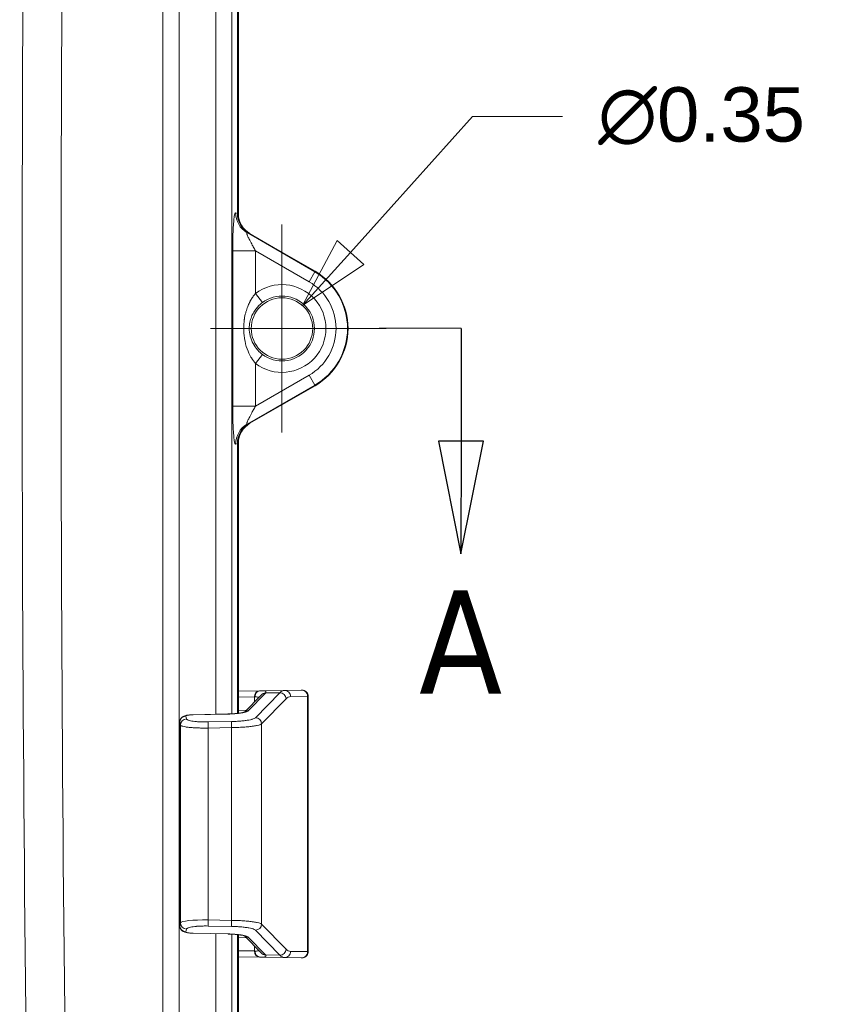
# Model space of a CAD drawing. Header units: inches. Extents: x 0 to 110, y 2 to 70.
# Tile 42 of 129: x 45.6 to 50.19, y 30.24 to 35.83. Entities that reach past the tile are written whole.
import ezdxf

# ---------------------------------------------------------------- set-up
doc = ezdxf.new("R2010")
doc.units = ezdxf.units.IN
doc.header["$LTSCALE"] = 3.25
doc.header["$MEASUREMENT"] = 0
for name, color, linetype, lineweight in [('Center Mark (ANSI)', 7, 'Continuous', 9), ('Dimension (ANSI)', 7, 'Continuous', 9), ('Section Line (ANSI)', 7, 'Continuous', 25), ('Visible (ANSI)', 7, 'Continuous', 18), ('Visible Narrow (ANSI)', 7, 'Continuous', 5)]:
    doc.layers.add(name, color=color, linetype=linetype, lineweight=lineweight)
doc.styles.add('Label Text (ANSI)', font='tahoma.ttf')
doc.styles.add('Note Text (ANSI)', font='arial.ttf')
doc.dimstyles.new('.XXX', dxfattribs={"dimscale": 3.25, "dimtxt": 0.095, "dimasz": 0.125, "dimexe": 0.1875, "dimexo": 0.125, "dimgap": 0.0625, "dimtad": 0, "dimtih": 1, "dimtoh": 1, "dimdec": 3, "dimrnd": 1e-08, "dimzin": 0, "dimdsep": 46, "dimtxsty": 'Note Text (ANSI)', "dimblk": 'Filled-1', "dimcen": 0.09, "dimdle": 0.45, "dimclrd": 256, "dimclre": 256, "dimclrt": 256, "dimadec": 0, "dimazin": 1, "dimtfac": 1.263158, "dimtofl": 0, "dimtmove": 0, "dimatfit": 3, "dimfxl": 1, "dimtolj": 1, "dimtzin": 4, "dimlwd": -1, "dimlwe": -1, "dimarcsym": 0})

# ---------------------------------------------------------------- blocks, each defined once
blk = doc.blocks.new('2dTransSection0')
at = {"layer": 'Section Line (ANSI)', "linetype": 'Continuous'}
for p, q in [((14.801, 10.4842), (14.6582, 10.4845)), ((14.801, 10.4842), (14.8006, 10.2874)), ((14.7613, 10.2874), (14.8003, 10.0905)), ((14.84, 10.2873), (14.7613, 10.2874)), ((14.8006, 10.2874), (14.8003, 10.0905)), ((14.8003, 10.0905), (14.84, 10.2873))]:
    blk.add_line(p, q, dxfattribs=at)
at = {"layer": 'Section Line (ANSI)', "linetype": 'Continuous', "flags": 128}
blk.add_lwpolyline([(14.7613, 10.2874), (14.8003, 10.0905), (14.84, 10.2873), (14.7613, 10.2874)], dxfattribs=at)
at = {"layer": 'Section Line (ANSI)'}
blk.add_solid([(14.7613, 10.2874), (14.8003, 10.0905), (14.84, 10.2873), (14.7613, 10.2874)], dxfattribs=at)
at = {"layer": 'Section Line (ANSI)', "insert": (14.7272, 9.8467), "char_height": 0.18, "attachment_point": 7, "style": 'Label Text (ANSI)'}
blk.add_mtext('A', dxfattribs=at)
blk = doc.blocks.new('Filled-1')
at = {"color": 0}
for p, q in [((0, 0), (-1, 0.25)), ((-1, 0.25), (-1, -0.25)), ((-1, 0), (0, 0)), ((-1, -0.25), (0, 0))]:
    blk.add_line(p, q, dxfattribs=at)
at = {"color": 0, "flags": 128}
blk.add_lwpolyline([(-1, -0.25), (0, 0), (-1, 0.25), (-1, -0.25)], dxfattribs=at)
at = {"color": 0}
blk.add_solid([(-1, -0.25), (0, 0), (-1, 0.25), (-1, -0.25)], dxfattribs=at)
blk = doc.blocks.new('*D65')
at = {"layer": 'Defpoints', "color": 0, "transparency": 16777216}
for p in [(47.2023, 34.2034), (46.9691, 33.944)]:
    blk.add_point(p, dxfattribs=at)
at = {"layer": 'Dimension (ANSI)', "transparency": 16777216}
for p, q in [((48.167, 35.2769), (47.4738, 34.5056)), ((48.677, 35.2769), (48.167, 35.2769)), ((47.0857, 33.7812), (47.0857, 34.3662)), ((46.7932, 34.0737), (47.3782, 34.0737))]:
    blk.add_line(p, q, dxfattribs=at)
at = {"layer": 'Dimension (ANSI)', "transparency": 16777216, "xscale": 0.40625, "yscale": 0.40625, "zscale": 0.40625, "rotation": 228.0525758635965}
blk.add_blockref('Filled-1', (47.2023, 34.2034), dxfattribs=at)
at = {"layer": 'Dimension (ANSI)', "transparency": 16777216, "insert": (48.8801, 35.4431), "char_height": 0.30875, "attachment_point": 1, "style": 'Note Text (ANSI)'}
blk.add_mtext('\\A1;∅0.35', dxfattribs=at)

msp = doc.modelspace()

# ---------------------------------------------------------------- linework, layer by layer
at = {"layer": 'Center Mark (ANSI)', "linetype": 'Continuous'}
for p, q in [((47.0857, 34.6643), (47.0857, 33.4832)), ((47.6762, 34.0737), (46.6794, 34.0737))]:
    msp.add_line(p, q, dxfattribs=at)
at = {"layer": 'Visible (ANSI)'}
for p, q in [((46.8329, 36.259), (46.8329, 34.7266)), ((46.8382, 34.7248), (46.8382, 36.2584)), ((46.8983, 34.6138), (47.2727, 34.3976)), ((47.2732, 34.3985), (46.9035, 34.6119)), ((47.2727, 33.7499), (46.8983, 33.5337)), ((46.9035, 33.5355), (47.2732, 33.749)), ((46.8329, 33.4209), (46.8329, 31.8891)), ((46.8382, 31.8898), (46.8382, 33.4227)), ((46.9591, 32.0172), (46.8382, 32.0149)), ((46.8732, 31.8967), (46.9675, 31.9933)), ((46.9628, 32.0172), (47.0988, 32.0196)), ((46.9628, 32.0172), (46.9628, 32.0172)), ((47.1955, 32.0208), (47.0991, 32.0196)), ((47.2345, 31.87), (47.2345, 31.9858)), ((46.5809, 31.8816), (46.7777, 31.8856)), ((47.2345, 31.87), (47.2345, 31.87)), ((46.5054, 30.6834), (46.5054, 31.8391)), ((47.2343, 31.8316), (47.2343, 30.6909)), ((46.7777, 30.6369), (46.5809, 30.6409)), ((46.8329, 30.6333), (46.8329, 27.6255)), ((46.8382, 27.6203), (46.8382, 30.6327)), ((47.2345, 30.6525), (47.2345, 30.6525)), ((47.2345, 30.5366), (47.2345, 30.6525)), ((46.9675, 30.5292), (46.8732, 30.6258)), ((46.8382, 30.5076), (46.9591, 30.5053)), ((46.9628, 30.5052), (46.9628, 30.5052)), ((46.9628, 30.5052), (47.0988, 30.5029)), ((47.0991, 30.5028), (47.1955, 30.5017))]:
    msp.add_line(p, q, dxfattribs=at)
msp.add_circle((47.0857, 34.0737), 0.1744, dxfattribs=at)
for radius in [0.374, 0.375]:
    msp.add_arc((47.0857, 34.0737), radius, 300, 60, dxfattribs=at)
for centre, major_axis, ratio, start_param, end_param in [((46.9634, 34.7262), (-0.1233, 0.0428), 0.995739, 0.332656, 1.380382), ((46.9687, 34.7244), (-0.1233, 0.0428), 0.995739, 0.332656, 1.380382), ((46.9634, 33.4212), (-0.1233, -0.0428), 0.995739, 4.902804, 5.950529), ((46.9687, 33.423), (-0.1233, -0.0428), 0.995739, 4.902804, 5.950529), ((46.7396, 32.0135), (0.2554, 0.0045), 0.000818, 5.745936, 5.771181), ((46.963, 31.9822), (-0.0007, 0.035), 0.871564, 6.283117, 6.283185), ((47.0992, 30.9992), (0, 1.0204), 0.156048, 0.001901, 0.00272), ((47.0995, 31.9846), (-0.0004, 0.035), 0.987131, 0, 0.005144), ((46.7784, 31.8506), (-0.0007, 0.035), 0.029683, 6.283185, 6.283217), ((46.7784, 30.6719), (-0.0007, -0.035), 0.029683, 0, 0.000031), ((46.7396, 30.509), (-0.2554, 0.0045), 0.000819, 3.653597, 3.678841), ((46.963, 30.5402), (-0.0007, -0.035), 0.871565, 0.000009, 0.000078), ((47.0992, 31.5233), (0, -1.0204), 0.156048, 6.280466, 6.281285), ((47.0995, 30.5378), (-0.0004, -0.035), 0.987131, 6.278042, 6.283185)]:
    msp.add_ellipse(centre, major_axis=major_axis, ratio=ratio, start_param=start_param, end_param=end_param, dxfattribs=at)
for points in [[(46.9623, 32.0172), (46.9625, 32.0172), (46.9626, 32.0172), (46.9628, 32.0172)], [(46.9628, 30.5052), (46.9626, 30.5052), (46.9625, 30.5052), (46.9623, 30.5052)]]:
    msp.add_open_spline(points, degree=3, dxfattribs=at)
for points, knots in [([(47.1955, 32.0208), (47.1969, 32.0208), (47.1979, 32.0208), (47.199, 32.0209), (47.1992, 32.0209), (47.1999, 32.0208), (47.2002, 32.0208), (47.2008, 32.0208), (47.201, 32.0208), (47.2015, 32.0208), (47.2018, 32.0208), (47.2027, 32.0207), (47.2035, 32.0206), (47.2057, 32.0203), (47.2073, 32.02), (47.2107, 32.0191), (47.2125, 32.0184), (47.2175, 32.0161), (47.2205, 32.0141), (47.2259, 32.0091), (47.2283, 32.0061), (47.2319, 31.9997), (47.2332, 31.9961), (47.2343, 31.9903), (47.2345, 31.988), (47.2345, 31.9858)], [0, 0, 0, 0, 0.0636922, 0.0636922, 0.0924984, 0.0924984, 0.1024609, 0.1024609, 0.105588, 0.105588, 0.108582, 0.108582, 0.1146656, 0.1146656, 0.1266388, 0.1266388, 0.1414156, 0.1414156, 0.168608, 0.168608, 0.1968847, 0.1968847, 0.2252111, 0.2252111, 0.2420126, 0.2420126, 0.2420126, 0.2420126]), ([(46.5054, 31.8391), (46.5054, 31.843), (46.5061, 31.847), (46.5086, 31.8544), (46.5105, 31.8579), (46.5151, 31.864), (46.5179, 31.8667), (46.5236, 31.8709), (46.5266, 31.8725), (46.5327, 31.8751), (46.5359, 31.8761), (46.5454, 31.8785), (46.5523, 31.8796), (46.5632, 31.8807), (46.5665, 31.8809), (46.5736, 31.8813), (46.5772, 31.8815), (46.5809, 31.8816)], [0, 0, 0, 0, 0.0306129, 0.0306129, 0.0607135, 0.0607135, 0.0909911, 0.0909911, 0.1204584, 0.1204584, 0.1539266, 0.1539266, 0.2167877, 0.2167877, 0.2434465, 0.2434465, 0.271229, 0.271229, 0.271229, 0.271229]), ([(46.7777, 31.8856), (46.7888, 31.8858), (46.8001, 31.8864), (46.8211, 31.8879), (46.8312, 31.8888), (46.8487, 31.8911), (46.8565, 31.8925), (46.8653, 31.8944), (46.8677, 31.895), (46.8714, 31.896), (46.8728, 31.8965), (46.8745, 31.8971), (46.8749, 31.8973), (46.875, 31.8974), (46.875, 31.8974), (46.875, 31.8974)], [0, 0, 0, 0, 0.0846785, 0.0846785, 0.1678491, 0.1678491, 0.2494993, 0.2494993, 0.2866554, 0.2866554, 0.318666, 0.318666, 0.3448127, 0.3448127, 0.3476585, 0.3476585, 0.3476585, 0.3476585]), ([(47.2345, 31.87), (47.2345, 31.8621), (47.2344, 31.8531), (47.2343, 31.8399), (47.2343, 31.8357), (47.2343, 31.8316)], [0, 0, 0, 0, 0.071225, 0.071225, 0.1026331, 0.1026331, 0.1026331, 0.1026331]), ([(46.5809, 30.6409), (46.5753, 30.641), (46.5697, 30.6413), (46.5591, 30.6422), (46.5541, 30.6428), (46.5442, 30.6443), (46.5395, 30.6453), (46.5316, 30.6478), (46.5282, 30.6492), (46.5225, 30.6524), (46.5202, 30.654), (46.5153, 30.6583), (46.5127, 30.6613), (46.5087, 30.6678), (46.5072, 30.6714), (46.5057, 30.6779), (46.5054, 30.6807), (46.5054, 30.6834)], [0, 0, 0, 0, 0.0422869, 0.0422869, 0.084362, 0.084362, 0.1321537, 0.1321537, 0.1664641, 0.1664641, 0.1897282, 0.1897282, 0.2200739, 0.2200739, 0.2499038, 0.2499038, 0.2713255, 0.2713255, 0.2713255, 0.2713255]), ([(47.2343, 30.6909), (47.2343, 30.6836), (47.2343, 30.6762), (47.2344, 30.6634), (47.2345, 30.6577), (47.2345, 30.6525)], [0, 0, 0, 0, 0.0554556, 0.0554556, 0.1027495, 0.1027495, 0.1027495, 0.1027495]), ([(46.875, 30.6251), (46.875, 30.6251), (46.8747, 30.6253), (46.8731, 30.6259), (46.8716, 30.6264), (46.8669, 30.6277), (46.8633, 30.6286), (46.8538, 30.6305), (46.8474, 30.6315), (46.8323, 30.6335), (46.8232, 30.6344), (46.8036, 30.6359), (46.7928, 30.6365), (46.7806, 30.6368), (46.7792, 30.6368), (46.7777, 30.6369)], [0.05254, 0.05254, 0.05254, 0.05254, 0.0770382, 0.0770382, 0.114075, 0.114075, 0.1653895, 0.1653895, 0.2312954, 0.2312954, 0.3076843, 0.3076843, 0.3892071, 0.3892071, 0.400398, 0.400398, 0.400398, 0.400398]), ([(47.2345, 30.5366), (47.2345, 30.5329), (47.2339, 30.529), (47.2315, 30.5219), (47.2297, 30.5186), (47.2252, 30.5126), (47.2225, 30.51), (47.2164, 30.5057), (47.2129, 30.5041), (47.2077, 30.5025), (47.2059, 30.5022), (47.2037, 30.5019), (47.2032, 30.5018), (47.2025, 30.5017), (47.2021, 30.5017), (47.2015, 30.5017), (47.2012, 30.5017), (47.2007, 30.5016), (47.2005, 30.5016), (47.2002, 30.5016), (47.2, 30.5016), (47.1996, 30.5016), (47.1994, 30.5016), (47.1987, 30.5016), (47.1983, 30.5016), (47.1971, 30.5016), (47.1964, 30.5016), (47.1955, 30.5017)], [0, 0, 0, 0, 0.0287619, 0.0287619, 0.0570744, 0.0570744, 0.0854025, 0.0854025, 0.1137215, 0.1137215, 0.1274106, 0.1274106, 0.1311585, 0.1311585, 0.1341128, 0.1341128, 0.1378419, 0.1378419, 0.1413913, 0.1413913, 0.1472094, 0.1472094, 0.160572, 0.160572, 0.2006086, 0.2006086, 0.2419516, 0.2419516, 0.2419516, 0.2419516])]:
    msp.add_open_spline(points, degree=3, knots=knots, dxfattribs=at)
at = {"layer": 'Visible Narrow (ANSI)'}
for p, q in [((46.4101, 28.6842), (46.4101, 39.4632)), ((46.502, 28.6842), (46.502, 39.4632)), ((46.7107, 36.2634), (46.7107, 31.8842)), ((46.8016, 36.2613), (46.8016, 31.8865)), ((46.8329, 34.7266), (46.8227, 34.7301)), ((47.2716, 34.3957), (46.8872, 34.6176)), ((46.8983, 34.6138), (46.8872, 34.6176)), ((46.8059, 34.5147), (46.9354, 34.5147)), ((46.8059, 33.6328), (46.8059, 34.5147)), ((46.9354, 34.5147), (46.9354, 34.2725)), ((47.2391, 34.3394), (46.9354, 34.5147)), ((47.2716, 34.3957), (47.2391, 34.3394)), ((47.2727, 34.3976), (47.2716, 34.3957)), ((46.9746, 34.2207), (46.9354, 34.2725)), ((46.9354, 33.8749), (46.9746, 33.9267)), ((46.9355, 33.8749), (46.9354, 33.6328)), ((46.9354, 33.6328), (47.2391, 33.8081)), ((47.2716, 33.7518), (47.2391, 33.8081)), ((46.8872, 33.5299), (47.2716, 33.7518)), ((47.2727, 33.7499), (47.2716, 33.7518)), ((46.8059, 33.6328), (46.9354, 33.6328)), ((46.8872, 33.5299), (46.8983, 33.5337)), ((46.8227, 33.4173), (46.8329, 33.4209)), ((46.9297, 31.9822), (46.8382, 31.9805)), ((46.8945, 31.9038), (46.9917, 32.0034)), ((46.9297, 31.9822), (46.9297, 31.9545)), ((47.0734, 32.0062), (46.9345, 31.8638)), ((47.1089, 31.9716), (46.9699, 31.8292)), ((46.9929, 32.0048), (47.0734, 32.0062)), ((47.2305, 31.9858), (47.134, 31.9846)), ((47.2305, 30.5367), (47.2305, 31.9858)), ((46.5435, 31.8574), (46.5396, 31.8733)), ((46.5807, 31.8811), (46.7775, 31.8852)), ((46.8825, 31.9062), (46.8382, 31.907)), ((46.5055, 30.6837), (46.5055, 31.8388)), ((46.5094, 31.8228), (46.5055, 31.8388)), ((46.5094, 30.6996), (46.5094, 31.8228)), ((46.7993, 31.8081), (46.6665, 31.8058)), ((46.6665, 30.7167), (46.6665, 31.8058)), ((46.8, 31.8427), (46.6673, 31.8403)), ((46.7993, 30.7143), (46.7993, 31.8081)), ((46.9699, 30.6933), (46.9699, 31.8292)), ((47.2342, 31.8316), (47.2343, 31.8316)), ((47.2342, 31.8316), (47.2342, 30.6909)), ((46.5055, 30.6837), (46.5094, 30.6996)), ((46.6665, 30.7167), (46.7993, 30.7143)), ((46.9699, 30.6933), (47.1089, 30.5508)), ((47.2343, 30.6909), (47.2342, 30.6909)), ((46.5396, 30.6491), (46.5435, 30.6651)), ((46.7775, 30.6373), (46.5807, 30.6414)), ((46.6673, 30.6821), (46.8, 30.6798)), ((46.7107, 30.6382), (46.7107, 27.6987)), ((46.8016, 30.6359), (46.8016, 27.6568)), ((46.9345, 30.6587), (47.0734, 30.5163)), ((46.8382, 30.6155), (46.8825, 30.6163)), ((46.9917, 30.5191), (46.8945, 30.6187)), ((46.8382, 30.542), (46.9297, 30.5403)), ((46.9297, 30.5679), (46.9297, 30.5403)), ((47.0734, 30.5163), (46.9929, 30.5177)), ((47.134, 30.5378), (47.2305, 30.5367))]:
    msp.add_line(p, q, dxfattribs=at)
for radius, start, end in [(0.3718, 300, 60), (0.2492, 232.919, 127.0827), (0.3068, 300, 60), (0.1843, 232.9159, 127.0827)]:
    msp.add_arc((47.0857, 34.0737), radius, start, end, dxfattribs=at)
for centre, major_axis, ratio, start_param, end_param in [((223.4655, 34.0737), (0, -251.5247), 0.707107, 4.690941, 4.733837), ((223.5294, 34.0737), (0, -251.3027), 0.707107, 4.690941, 4.733837), ((46.9522, 34.7301), (-0.0426, -0.1228), 0.99574, 5.04474, 6.092393), ((46.8351, 34.0737), (0.065, 0), 0.000054, 0.052382, 1.030008), ((46.9522, 33.4173), (-0.0426, 0.1228), 0.995739, 0.190415, 1.23814), ((46.9597, 31.9822), (-0.0007, 0.035), 0.858932, 0, 1.554636), ((46.7691, 31.979), (-0.1914, -0.0039), 0.00099, 2.566139, 2.593516), ((46.963, 31.9822), (-0.0007, 0.035), 0.871564, 0, 1.554327), ((46.9938, 31.9703), (-0.0277, 0.0214), 0.978873, 5.385896, 6.24365), ((46.9925, 31.9689), (-0.0251, 0.0244), 0.974132, 5.497617, 6.283185), ((46.7322, 32.0036), (0.2627, 0.0067), 0.159819, 6.120624, 6.153625), ((47.0992, 30.9992), (0, 1.0204), 0.156048, 0.00272, 0.162469), ((47.0743, 31.9716), (-0.0251, 0.0244), 0.974132, 3.927686, 5.497617), ((47.0995, 31.9846), (-0.0004, 0.035), 0.987131, 4.700192, 6.283185), ((47.1344, 30.9987), (0, 0.9859), 0.159904, 0.001971, 0.162468), ((47.1959, 31.9858), (-0.0004, 0.035), 0.987131, 4.700192, 6.283185), ((46.922, 31.981), (-0.3125, -0.0048), 0.00073, 3.141581, 3.302175), ((46.5404, 31.8388), (-0.034, -0.0085), 0.986522, 4.496168, 6.035536), ((46.5444, 31.8228), (-0.034, -0.0085), 0.986522, 4.496154, 6.035543), ((46.5816, 31.8466), (-0.0007, 0.035), 0.029683, 0, 0.160579), ((46.7784, 31.8506), (-0.0007, 0.035), 0.029683, 0.000031, 0.160611), ((46.8953, 31.8692), (-0.0251, 0.0244), 0.974132, 5.497617, 6.136161), ((46.9354, 31.8292), (-0.0251, 0.0244), 0.974132, 3.927687, 5.497606), ((46.6682, 31.8058), (-0.0006, 0.035), 0.047122, 0.160697, 1.569963), ((46.8009, 31.8081), (-0.0006, 0.035), 0.047122, 0.160688, 1.569962), ((46.5404, 30.6837), (-0.034, 0.0085), 0.986522, 0.247642, 1.787031), ((46.6743, 30.6955), (-0.165, 0.0033), 0.127547, 4.762126, 6.245655), ((46.5444, 30.6996), (-0.034, 0.0085), 0.986522, 0.247643, 1.787022), ((46.6682, 30.7167), (-0.0006, -0.035), 0.047122, 4.713223, 6.122497), ((46.8009, 30.7143), (-0.0006, -0.035), 0.047122, 4.713221, 6.122483), ((46.9354, 30.6933), (-0.0251, -0.0244), 0.974132, 0.785568, 2.355499), ((46.5816, 30.6759), (-0.0007, -0.035), 0.029684, 6.122612, 6.283192), ((46.7784, 30.6719), (-0.0007, -0.035), 0.029683, 6.122606, 6.283185), ((46.8953, 30.6533), (-0.0251, -0.0244), 0.974132, 0.147046, 0.785595), ((46.9597, 30.5403), (-0.0007, -0.035), 0.858932, 4.728549, 6.283185), ((46.7691, 30.5434), (0.1914, -0.0039), 0.00099, 0.548077, 0.575454), ((46.963, 30.5402), (-0.0007, -0.035), 0.871565, 4.728861, 6.283195), ((46.9938, 30.5522), (-0.0277, -0.0214), 0.978873, 0.039576, 0.897273), ((46.9925, 30.5536), (-0.0251, -0.0244), 0.974132, 0, 0.785568), ((46.7322, 30.5189), (0.2627, -0.0067), 0.159819, 0.12956, 0.162562), ((47.0743, 30.5508), (-0.0251, -0.0244), 0.974132, 0.785568, 2.355499), ((47.0992, 31.5233), (0, -1.0204), 0.156048, 6.120716, 6.280466), ((47.0995, 30.5378), (-0.0004, -0.035), 0.987131, 0, 1.582994), ((47.1344, 31.5237), (0, -0.9859), 0.159904, 6.120717, 6.281215), ((47.1959, 30.5367), (-0.0004, -0.035), 0.987131, 0.000008, 1.582994)]:
    msp.add_ellipse(centre, major_axis=major_axis, ratio=ratio, start_param=start_param, end_param=end_param, dxfattribs=at)
for points, knots in [([(46.8227, 34.7301), (46.8214, 34.7306), (46.8188, 34.7276), (46.8151, 34.7115), (46.8115, 34.6815), (46.8085, 34.6379), (46.8065, 34.5814), (46.8059, 34.538), (46.8059, 34.5147)], [0, 0, 0, 0, 0.1666667, 0.3333333, 0.5, 0.6666667, 0.8333333, 1, 1, 1, 1]), ([(46.8872, 34.6176), (46.887, 34.6177), (46.8868, 34.6178), (46.8858, 34.618), (46.8854, 34.6176), (46.8853, 34.6161), (46.8853, 34.6156), (46.8856, 34.6137), (46.8861, 34.6118), (46.8874, 34.608), (46.888, 34.6065), (46.8897, 34.6022), (46.891, 34.599), (46.8939, 34.5926), (46.8953, 34.5896), (46.8987, 34.5827), (46.9006, 34.5787), (46.9051, 34.5698), (46.9077, 34.5649), (46.9126, 34.5556), (46.9149, 34.5514), (46.9209, 34.5404), (46.9248, 34.5333), (46.9311, 34.5222), (46.9333, 34.5185), (46.9354, 34.5147)], [0, 0, 0, 0, 0.0304458, 0.0304458, 0.1666667, 0.1666667, 0.2121178, 0.2121178, 0.3333333, 0.3333333, 0.3952252, 0.3952252, 0.5, 0.5, 0.5786842, 0.5786842, 0.6666667, 0.6666667, 0.7612101, 0.7612101, 0.8333333, 0.8333333, 0.9454028, 0.9454028, 0.9999794, 0.9999794, 0.9999794, 0.9999794]), ([(46.8685, 34.0737), (46.8685, 34.075), (46.8685, 34.0763), (46.8687, 34.0933), (46.8699, 34.1079), (46.8719, 34.1232), (46.8721, 34.1246), (46.8743, 34.1393), (46.8768, 34.1515), (46.8802, 34.1645), (46.8806, 34.1661), (46.8841, 34.1785), (46.8875, 34.1886), (46.8918, 34.1996), (46.8924, 34.2011), (46.8967, 34.2116), (46.9006, 34.2198), (46.9055, 34.2291), (46.9063, 34.2306), (46.9112, 34.2394), (46.9154, 34.2461), (46.9207, 34.2537), (46.9217, 34.2552), (46.9269, 34.2624), (46.9312, 34.2677), (46.9354, 34.2725)], [0.0000039, 0.0000039, 0.0000039, 0.0000039, 0.0127522, 0.0127522, 0.1666666, 0.1666666, 0.1834149, 0.1834149, 0.3333333, 0.3333333, 0.3539886, 0.3539886, 0.4999999, 0.4999999, 0.5245797, 0.5245797, 0.6666665, 0.6666665, 0.6950881, 0.6950881, 0.8333332, 0.8333332, 0.8656941, 0.8656941, 0.9999998, 0.9999998, 0.9999998, 0.9999998]), ([(46.9, 34.0737), (46.9, 34.0863), (46.9013, 34.0982), (46.9035, 34.1093), (46.9058, 34.1203), (46.9089, 34.1304), (46.9126, 34.1398), (46.9163, 34.1492), (46.9206, 34.1578), (46.9253, 34.1657), (46.93, 34.1736), (46.9351, 34.1809), (46.9404, 34.1875), (46.9457, 34.1942), (46.9513, 34.2003), (46.9571, 34.2058), (46.9628, 34.2113), (46.9687, 34.2163), (46.9746, 34.2207)], [0, 0, 0, 0, 0.1666667, 0.1666667, 0.1666667, 0.3333333, 0.3333333, 0.3333333, 0.5, 0.5, 0.5, 0.6666667, 0.6666667, 0.6666667, 0.8333333, 0.8333333, 0.8333333, 1, 1, 1, 1]), ([(46.9354, 33.8749), (46.9272, 33.8843), (46.9193, 33.895), (46.9111, 33.9085), (46.9103, 33.9099), (46.9015, 33.9249), (46.8943, 33.9402), (46.888, 33.9578), (46.8879, 33.9581), (46.8816, 33.9762), (46.8765, 33.9961), (46.873, 34.0169), (46.8728, 34.0182), (46.8698, 34.0376), (46.8685, 34.0555), (46.8685, 34.0737)], [0.0000321, 0.0000321, 0.0000321, 0.0000321, 0.2235937, 0.2235937, 0.25, 0.25, 0.49526, 0.49526, 0.5, 0.5, 0.75, 0.75, 0.7664501, 0.7664501, 1, 1, 1, 1]), ([(46.9746, 33.9267), (46.9655, 33.9336), (46.9567, 33.9415), (46.9485, 33.9504), (46.9476, 33.9515), (46.9466, 33.9526), (46.9456, 33.9537), (46.9369, 33.9637), (46.9289, 33.975), (46.922, 33.9877), (46.9218, 33.9879), (46.9217, 33.9882), (46.9215, 33.9885), (46.9145, 34.0015), (46.9088, 34.0162), (46.9052, 34.0307), (46.905, 34.0316), (46.9048, 34.0326), (46.9046, 34.0335), (46.9014, 34.0471), (46.9, 34.0605), (46.9, 34.0737)], [0.0000287, 0.0000287, 0.0000287, 0.0000287, 0.2235177, 0.2235177, 0.2235177, 0.25, 0.25, 0.25, 0.495034, 0.495034, 0.495034, 0.5, 0.5, 0.5, 0.75, 0.75, 0.75, 0.7662682, 0.7662682, 0.7662682, 1, 1, 1, 1]), ([(46.9354, 33.6328), (46.9333, 33.6291), (46.9312, 33.6255), (46.925, 33.6144), (46.921, 33.6072), (46.9149, 33.5961), (46.9127, 33.592), (46.9078, 33.5827), (46.9052, 33.5777), (46.9006, 33.5688), (46.8987, 33.5649), (46.8954, 33.5579), (46.8939, 33.5549), (46.891, 33.5485), (46.8897, 33.5453), (46.888, 33.5409), (46.8874, 33.5395), (46.8861, 33.5356), (46.8856, 33.5337), (46.8853, 33.5318), (46.8853, 33.5314), (46.8854, 33.5299), (46.8858, 33.5294), (46.8868, 33.5297), (46.887, 33.5298), (46.8872, 33.5299)], [0.0000191, 0.0000191, 0.0000191, 0.0000191, 0.0531954, 0.0531954, 0.1666667, 0.1666667, 0.2379367, 0.2379367, 0.3333333, 0.3333333, 0.420825, 0.420825, 0.5, 0.5, 0.604716, 0.604716, 0.6666667, 0.6666667, 0.7882153, 0.7882153, 0.8333333, 0.8333333, 0.9703913, 0.9703913, 1, 1, 1, 1]), ([(46.955, 31.9805), (46.953, 31.9812), (46.9503, 31.9816), (46.9431, 31.9823), (46.9382, 31.9824), (46.9325, 31.9822)], [0.5573185, 0.5573185, 0.5573185, 0.5573185, 0.75, 0.75, 1, 1, 1, 1]), ([(46.9929, 32.0048), (46.9945, 32.0069), (46.9952, 32.0088), (46.995, 32.0105), (46.9949, 32.0107), (46.9945, 32.0124), (46.993, 32.0138), (46.9904, 32.0148), (46.9904, 32.0148), (46.9877, 32.0158), (46.984, 32.0165), (46.9791, 32.0169), (46.9788, 32.0169), (46.9741, 32.0173), (46.9689, 32.0173), (46.9628, 32.0172)], [0, 0, 0, 0, 0.2296129, 0.2296129, 0.25, 0.25, 0.4972341, 0.4972341, 0.5, 0.5, 0.75, 0.75, 0.7648042, 0.7648042, 0.9942345, 0.9942345, 0.9942345, 0.9942345]), ([(46.5396, 31.8733), (46.5395, 31.8738), (46.5396, 31.8742), (46.54, 31.8746), (46.5401, 31.8747), (46.5402, 31.8748), (46.5403, 31.8749), (46.5408, 31.8753), (46.5416, 31.8758), (46.5428, 31.8762), (46.5429, 31.8763), (46.543, 31.8763), (46.5432, 31.8764), (46.5444, 31.8769), (46.546, 31.8773), (46.5478, 31.8778), (46.5498, 31.8782), (46.5521, 31.8787), (46.5546, 31.879), (46.5571, 31.8794), (46.5597, 31.8798), (46.5626, 31.88), (46.5629, 31.8801), (46.5632, 31.8801), (46.5635, 31.8801), (46.566, 31.8804), (46.5687, 31.8806), (46.5714, 31.8807), (46.572, 31.8808), (46.5725, 31.8808), (46.5731, 31.8808), (46.5756, 31.881), (46.5781, 31.8811), (46.5807, 31.8811)], [0, 0, 0, 0, 0.1174113, 0.1174113, 0.1174113, 0.1428572, 0.1428572, 0.1428572, 0.2707466, 0.2707466, 0.2707466, 0.2857143, 0.2857143, 0.2857143, 0.423768, 0.423768, 0.423768, 0.5714286, 0.5714286, 0.5714286, 0.7142857, 0.7142857, 0.7142857, 0.7298272, 0.7298272, 0.7298272, 0.8571429, 0.8571429, 0.8571429, 0.8830933, 0.8830933, 0.8830933, 1, 1, 1, 1]), ([(46.6673, 31.8403), (46.6604, 31.8402), (46.6536, 31.8402), (46.6468, 31.8402), (46.646, 31.8402), (46.6451, 31.8402), (46.6443, 31.8403), (46.6372, 31.8403), (46.6301, 31.8405), (46.6233, 31.8408), (46.6227, 31.8408), (46.6222, 31.8409), (46.6217, 31.8409), (46.6146, 31.8412), (46.6077, 31.8416), (46.6012, 31.8422), (46.601, 31.8422), (46.6007, 31.8422), (46.6005, 31.8422), (46.5938, 31.8428), (46.5875, 31.8435), (46.5818, 31.8443), (46.576, 31.845), (46.5708, 31.8459), (46.5662, 31.8469), (46.566, 31.8469), (46.5659, 31.847), (46.5657, 31.847), (46.5613, 31.8479), (46.5576, 31.849), (46.5544, 31.85), (46.5542, 31.8501), (46.5539, 31.8502), (46.5537, 31.8503), (46.5508, 31.8513), (46.5485, 31.8524), (46.5468, 31.8536), (46.5466, 31.8537), (46.5464, 31.8539), (46.5462, 31.854), (46.5447, 31.8551), (46.5438, 31.8562), (46.5435, 31.8574)], [0, 0, 0, 0, 0.110921, 0.110921, 0.110921, 0.125, 0.125, 0.125, 0.240783, 0.240783, 0.240783, 0.25, 0.25, 0.25, 0.370537, 0.370537, 0.370537, 0.375, 0.375, 0.375, 0.5, 0.5, 0.5, 0.625, 0.625, 0.625, 0.630058, 0.630058, 0.630058, 0.75, 0.75, 0.75, 0.759816, 0.759816, 0.759816, 0.875, 0.875, 0.875, 0.889668, 0.889668, 0.889668, 1, 1, 1, 1]), ([(46.9345, 31.8638), (46.9331, 31.8624), (46.9311, 31.861), (46.9282, 31.8597), (46.9279, 31.8596), (46.9277, 31.8595), (46.9274, 31.8593), (46.9243, 31.858), (46.9203, 31.8566), (46.9157, 31.8553), (46.9155, 31.8552), (46.9152, 31.8552), (46.915, 31.8551), (46.9101, 31.8538), (46.9044, 31.8525), (46.8981, 31.8513), (46.8916, 31.8501), (46.8844, 31.849), (46.8767, 31.848), (46.8765, 31.8479), (46.8763, 31.8479), (46.8761, 31.8479), (46.8687, 31.8469), (46.8608, 31.8461), (46.8526, 31.8454), (46.8521, 31.8453), (46.8515, 31.8453), (46.851, 31.8452), (46.8431, 31.8446), (46.8349, 31.844), (46.8266, 31.8436), (46.8257, 31.8435), (46.8248, 31.8435), (46.8239, 31.8435), (46.816, 31.8431), (46.8081, 31.8428), (46.8, 31.8427)], [0, 0, 0, 0, 0.130193, 0.130193, 0.130193, 0.142857, 0.142857, 0.142857, 0.278594, 0.278594, 0.278594, 0.285714, 0.285714, 0.285714, 0.426899, 0.426899, 0.426899, 0.571429, 0.571429, 0.571429, 0.575208, 0.575208, 0.575208, 0.714286, 0.714286, 0.714286, 0.723511, 0.723511, 0.723511, 0.857143, 0.857143, 0.857143, 0.871937, 0.871937, 0.871937, 1, 1, 1, 1]), ([(47.2345, 31.87), (47.2345, 31.8684), (47.2345, 31.8667), (47.2345, 31.8624), (47.2344, 31.8596), (47.2344, 31.8541), (47.2344, 31.8514), (47.2343, 31.8458), (47.2343, 31.8429), (47.2342, 31.8372), (47.2342, 31.8344), (47.2342, 31.8316)], [0.6130676, 0.6130676, 0.6130676, 0.6130676, 0.666667, 0.666667, 0.7521703, 0.7521703, 0.8333335, 0.8333335, 0.9197563, 0.9197563, 1, 1, 1, 1]), ([(46.6665, 31.8058), (46.6579, 31.8057), (46.6492, 31.8056), (46.6395, 31.8057), (46.6383, 31.8057), (46.6282, 31.8058), (46.6193, 31.806), (46.61, 31.8063), (46.6093, 31.8063), (46.5996, 31.8067), (46.5909, 31.8071), (46.5824, 31.8077), (46.582, 31.8077), (46.5732, 31.8083), (46.5653, 31.8089), (46.5507, 31.8105), (46.5441, 31.8114), (46.538, 31.8124), (46.5378, 31.8124), (46.532, 31.8134), (46.5272, 31.8144), (46.5229, 31.8156), (46.5226, 31.8157), (46.5186, 31.8168), (46.5157, 31.8179), (46.5133, 31.8192), (46.513, 31.8193), (46.5109, 31.8206), (46.5098, 31.8217), (46.5094, 31.8228)], [0, 0, 0, 0, 0.1107836, 0.1107836, 0.125, 0.125, 0.2406334, 0.2406334, 0.25, 0.25, 0.3704665, 0.3704665, 0.375, 0.375, 0.5, 0.5, 0.625, 0.625, 0.6301363, 0.6301363, 0.75, 0.75, 0.7599749, 0.7599749, 0.875, 0.875, 0.8898125, 0.8898125, 1, 1, 1, 1]), ([(46.9699, 31.8292), (46.9681, 31.8277), (46.962, 31.8247), (46.9461, 31.8205), (46.9242, 31.8166), (46.8973, 31.8133), (46.8664, 31.8107), (46.8332, 31.8089), (46.8105, 31.8083), (46.7993, 31.8081)], [0, 0, 0, 0, 0.1428571, 0.2857143, 0.4285714, 0.5714286, 0.7142857, 0.8571429, 1, 1, 1, 1]), ([(46.5435, 30.6651), (46.5438, 30.6663), (46.5447, 30.6674), (46.5462, 30.6685), (46.5464, 30.6686), (46.5466, 30.6688), (46.5468, 30.6689), (46.5485, 30.67), (46.5508, 30.6711), (46.5537, 30.6722), (46.5539, 30.6723), (46.5542, 30.6724), (46.5544, 30.6724), (46.5576, 30.6735), (46.5613, 30.6745), (46.5657, 30.6755), (46.5659, 30.6755), (46.566, 30.6755), (46.5662, 30.6756), (46.5708, 30.6765), (46.576, 30.6774), (46.5817, 30.6782), (46.5875, 30.679), (46.5938, 30.6797), (46.6005, 30.6802), (46.6007, 30.6803), (46.601, 30.6803), (46.6012, 30.6803), (46.6077, 30.6808), (46.6146, 30.6813), (46.6217, 30.6816), (46.6222, 30.6816), (46.6227, 30.6816), (46.6233, 30.6816), (46.6301, 30.6819), (46.6372, 30.6821), (46.6443, 30.6822), (46.6451, 30.6822), (46.646, 30.6822), (46.6468, 30.6822), (46.6536, 30.6823), (46.6604, 30.6823), (46.6673, 30.6821)], [0, 0, 0, 0, 0.110332, 0.110332, 0.110332, 0.125, 0.125, 0.125, 0.240184, 0.240184, 0.240184, 0.25, 0.25, 0.25, 0.369942, 0.369942, 0.369942, 0.375, 0.375, 0.375, 0.499706, 0.499706, 0.499706, 0.625, 0.625, 0.625, 0.629463, 0.629463, 0.629463, 0.75, 0.75, 0.75, 0.759217, 0.759217, 0.759217, 0.875, 0.875, 0.875, 0.889079, 0.889079, 0.889079, 1, 1, 1, 1]), ([(47.2342, 30.6909), (47.2342, 30.6851), (47.2343, 30.6794), (47.2344, 30.6682), (47.2345, 30.6627), (47.2345, 30.6557), (47.2345, 30.6541), (47.2345, 30.6525)], [0, 0, 0, 0, 0.1666667, 0.1666667, 0.3333333, 0.3333333, 0.386924, 0.386924, 0.386924, 0.386924]), ([(46.5807, 30.6414), (46.5781, 30.6414), (46.5756, 30.6415), (46.5731, 30.6416), (46.5725, 30.6417), (46.572, 30.6417), (46.5714, 30.6417), (46.5687, 30.6419), (46.566, 30.6421), (46.5635, 30.6423), (46.5632, 30.6424), (46.5629, 30.6424), (46.5626, 30.6424), (46.5598, 30.6427), (46.5573, 30.643), (46.5549, 30.6434), (46.5523, 30.6438), (46.55, 30.6442), (46.548, 30.6447), (46.5461, 30.6451), (46.5445, 30.6456), (46.5432, 30.6461), (46.543, 30.6461), (46.5429, 30.6462), (46.5428, 30.6462), (46.5416, 30.6467), (46.5408, 30.6472), (46.5403, 30.6476), (46.5402, 30.6477), (46.5401, 30.6478), (46.54, 30.6479), (46.5396, 30.6483), (46.5395, 30.6487), (46.5396, 30.6491)], [0.0000002, 0.0000002, 0.0000002, 0.0000002, 0.1169068, 0.1169068, 0.1169068, 0.1428573, 0.1428573, 0.1428573, 0.2701729, 0.2701729, 0.2701729, 0.2857144, 0.2857144, 0.2857144, 0.4232083, 0.4232083, 0.4232083, 0.5714286, 0.5714286, 0.5714286, 0.7142858, 0.7142858, 0.7142858, 0.7292535, 0.7292535, 0.7292535, 0.8571429, 0.8571429, 0.8571429, 0.8825888, 0.8825888, 0.8825888, 1, 1, 1, 1]), ([(46.8, 30.6798), (46.8081, 30.6796), (46.816, 30.6794), (46.8239, 30.679), (46.8248, 30.679), (46.8257, 30.6789), (46.8266, 30.6789), (46.8349, 30.6785), (46.8431, 30.6779), (46.851, 30.6772), (46.8515, 30.6772), (46.8521, 30.6771), (46.8526, 30.6771), (46.8608, 30.6764), (46.8687, 30.6755), (46.8761, 30.6746), (46.8763, 30.6745), (46.8765, 30.6745), (46.8767, 30.6745), (46.8843, 30.6735), (46.8914, 30.6724), (46.8978, 30.6712), (46.9042, 30.67), (46.91, 30.6687), (46.915, 30.6674), (46.9152, 30.6673), (46.9155, 30.6672), (46.9157, 30.6672), (46.9203, 30.6659), (46.9243, 30.6645), (46.9274, 30.6631), (46.9277, 30.663), (46.9279, 30.6629), (46.9282, 30.6628), (46.9311, 30.6614), (46.9331, 30.6601), (46.9345, 30.6587)], [0, 0, 0, 0, 0.1280626, 0.1280626, 0.1280626, 0.1428571, 0.1428571, 0.1428571, 0.2764891, 0.2764891, 0.2764891, 0.2857143, 0.2857143, 0.2857143, 0.4247922, 0.4247922, 0.4247922, 0.4285714, 0.4285714, 0.4285714, 0.5714286, 0.5714286, 0.5714286, 0.7142857, 0.7142857, 0.7142857, 0.7214062, 0.7214062, 0.7214062, 0.8571429, 0.8571429, 0.8571429, 0.8698068, 0.8698068, 0.8698068, 1, 1, 1, 1]), ([(46.9325, 30.5402), (46.9382, 30.5401), (46.9431, 30.5402), (46.9503, 30.5409), (46.953, 30.5413), (46.955, 30.542)], [0, 0, 0, 0, 0.25, 0.25, 0.4426815, 0.4426815, 0.4426815, 0.4426815]), ([(46.9628, 30.5052), (46.9689, 30.5051), (46.9741, 30.5052), (46.9788, 30.5056), (46.9791, 30.5056), (46.984, 30.506), (46.9877, 30.5067), (46.9904, 30.5077), (46.9904, 30.5077), (46.993, 30.5087), (46.9945, 30.51), (46.9949, 30.5118), (46.995, 30.512), (46.9952, 30.5137), (46.9945, 30.5155), (46.9929, 30.5177)], [0.0057655, 0.0057655, 0.0057655, 0.0057655, 0.2351958, 0.2351958, 0.25, 0.25, 0.5, 0.5, 0.5027659, 0.5027659, 0.75, 0.75, 0.7703871, 0.7703871, 1, 1, 1, 1])]:
    msp.add_open_spline(points, degree=3, knots=knots, dxfattribs=at)
for points in [[(46.8059, 33.6328), (46.8059, 33.6094), (46.8065, 33.5661), (46.8085, 33.5096), (46.8115, 33.466), (46.8151, 33.436), (46.8189, 33.4199), (46.8214, 33.4168), (46.8227, 33.4173)], [(46.7775, 31.8852), (46.7855, 31.8853), (46.8011, 31.8859), (46.824, 31.8875), (46.8449, 31.8898), (46.8634, 31.8928), (46.8785, 31.8962), (46.8893, 31.9), (46.8932, 31.9025), (46.8945, 31.9038)], [(46.5055, 31.8388), (46.5054, 31.8389), (46.5054, 31.839), (46.5054, 31.8391)], [(46.5054, 30.6834), (46.5054, 30.6835), (46.5054, 30.6836), (46.5055, 30.6837)], [(46.7993, 30.7143), (46.8105, 30.7142), (46.8332, 30.7136), (46.8664, 30.7118), (46.8973, 30.7092), (46.9242, 30.7058), (46.9461, 30.702), (46.962, 30.6977), (46.9681, 30.6947), (46.9699, 30.6933)], [(46.8945, 30.6187), (46.8932, 30.62), (46.8893, 30.6225), (46.8785, 30.6263), (46.8634, 30.6297), (46.8449, 30.6326), (46.824, 30.6349), (46.8011, 30.6366), (46.7855, 30.6372), (46.7775, 30.6373)], [(47.2305, 30.5367), (47.2332, 30.5366), (47.2345, 30.5366), (47.2345, 30.5366)]]:
    msp.add_open_spline(points, degree=3, dxfattribs=at)

# ---------------------------------------------------------------- block references
at = {"layer": 'Section Line (ANSI)', "xscale": 3.25, "yscale": 3.25, "zscale": 3.25}
msp.add_blockref('2dTransSection0', (0, 0), dxfattribs=at)

# ---------------------------------------------------------------- dimensions: what is measured, and where the dimension line sits
at = {"layer": 'Dimension (ANSI)'}
dim = msp.add_diameter_dim_2p(p1=(46.9691, 33.944), p2=(47.2023, 34.2034), dimstyle='.XXX', override={"dimgap": 0.0625, "dimdec": 2, "dimlfac": 1, "dimtol": 0, "dimlim": 0, "dimtp": 0, "dimtm": 0, "dimtdec": 2}, dxfattribs=at)
dim.commit()
dim.dimension.update_dxf_attribs({"geometry": '*D65', "text_midpoint": (49.4502, 35.2769), "dimtype": 163})

doc.saveas('drawing.dxf')
